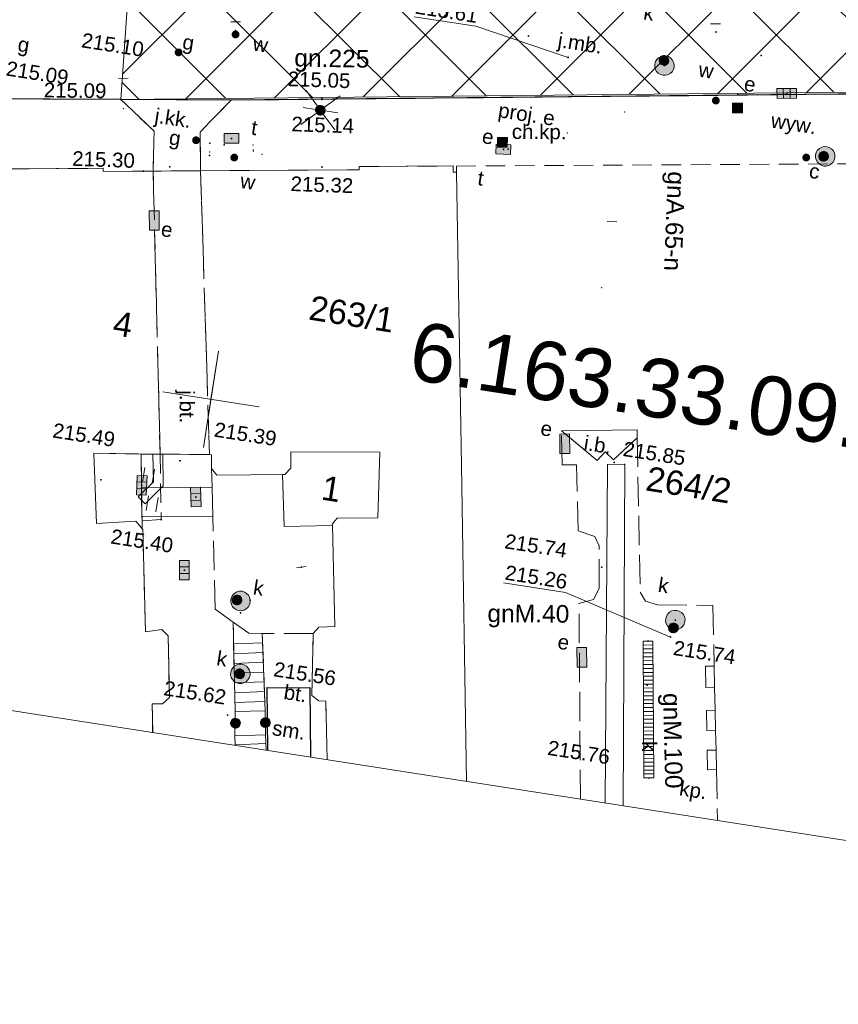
# Model space of a CAD drawing. Extents: x 6601440 to 6601733, y 5738487 to 5738717.
# Tile 3 of 129: x 6601505 to 6601547, y 5738487 to 5738537. Entities that reach past the tile are written whole.
import ezdxf
from ezdxf.enums import TextEntityAlignment as Align

# ---------------------------------------------------------------- set-up
doc = ezdxf.new("R2010")
doc.units = 0
doc.header["$PDSIZE"] = 0.75
doc.linetypes.add('PRZER2-1', pattern=[3, 2, -1])
doc.linetypes.add('PRZER3-1', pattern=[4, 3, -1])
doc.layers.get('0').update_dxf_attribs({"linetype": 'CONTINUOUS'})
doc.layers.get('Defpoints').update_dxf_attribs({"linetype": 'CONTINUOUS'})
doc.layers.add('_DAAL_tabelka', color=7, linetype='CONTINUOUS', lineweight=18)
for name, color, linetype, lineweight, true_color in [('GESBLO', 7, 'CONTINUOUS', 18, 0x0a0909), ('GESBLO_O', 7, 'CONTINUOUS', 0, 0x0a0909), ('GESBNZ', 7, 'CONTINUOUS', 18, 0x0a0909), ('GESBPB', 7, 'PRZER2-1', 18, 0x0a0909), ('GESDZI_O', 7, 'CONTINUOUS', 0, 0x008000), ('GESIIB', 7, 'CONTINUOUS', 18, 0x0a0909), ('GESSCH', 7, 'CONTINUOUS', 18, 0x0a0909), ('GI_OUTLINE', 7, 'CONTINUOUS', 0, 0xa5007c), ('GSLIMS', 7, 'CONTINUOUS', 18, 0x0a0909), ('GSLKRW', 7, 'CONTINUOUS', 25, 0x0a0909), ('GSPIPD', 7, 'CONTINUOUS', 18, 0x0a0909), ('GSPWPS', 7, 'CONTINUOUS', 13, 0x0a0909), ('GSPWPS_O', 7, 'CONTINUOUS', 0, 0x0a0909), ('GSSIIN', 7, 'CONTINUOUS', 18, 0x0a0909), ('GSSIIN_O', 7, 'CONTINUOUS', 0, 0x0a0909), ('GSSISM', 7, 'CONTINUOUS', 25, 0x0a0909), ('GSSISM_O', 7, 'CONTINUOUS', 0, 0x0a0909), ('GSSKOA', 7, 'PRZER3-1', 18, 0x0a0909), ('GSSKOA_O', 7, 'CONTINUOUS', 0, 0x0a0909), ('GSSKOD', 7, 'PRZER2-1', 18, 0x0a0909), ('GSSKOD_O', 7, 'CONTINUOUS', 0, 0x0a0909), ('GSSKPL', 7, 'PRZER3-1', 18, 0x0a0909), ('GSSKPL_O', 7, 'CONTINUOUS', 0, 0x0a0909), ('GSSSCH', 7, 'CONTINUOUS', 18, 0x0a0909), ('GSSUTR', 7, 'CONTINUOUS', 18, 0x0a0909), ('GULEOK', 1, 'CONTINUOUS', 18, 0xff0000), ('GULGNP_O', 7, 'CONTINUOUS', 0, 0xbfbf00), ('GULKDK', 7, 'CONTINUOUS', 18, 0x0a0909), ('GULKDK_O', 7, 'CONTINUOUS', 0, 0x0a0909), ('GUPCSD', 7, 'CONTINUOUS', 18, 0xd200d2), ('GUPCWY_O', 7, 'CONTINUOUS', 0, 0x0a0909), ('GUPCWZ', 7, 'CONTINUOUS', 18, 0x0a0909), ('GUPCWZ_O', 7, 'CONTINUOUS', 0, 0x0a0909), ('GUPEPI', 1, 'CONTINUOUS', 18, 0xff0000), ('GUPESD', 1, 'CONTINUOUS', 18, 0xff0000), ('GUPESE', 7, 'CONTINUOUS', 18, 0x0a0909), ('GUPESE_O', 7, 'CONTINUOUS', 0, 0x0a0909), ('GUPEWZ', 7, 'CONTINUOUS', 18, 0x0a0909), ('GUPEWZ_O', 7, 'CONTINUOUS', 0, 0x0a0909), ('GUPEZC', 7, 'CONTINUOUS', 18, 0x0a0909), ('GUPGSH_O', 7, 'CONTINUOUS', 0, 0xbfbf00), ('GUPGZA_O', 7, 'CONTINUOUS', 0, 0x0a0909), ('GUPGZC', 7, 'CONTINUOUS', 18, 0x0a0909), ('GUPISL', 7, 'CONTINUOUS', 18, 0x0a0909), ('GUPKKS', 7, 'CONTINUOUS', 18, 0x0a0909), ('GUPKPI', 7, 'CONTINUOUS', 18, 0x803300), ('GUPKSD', 7, 'CONTINUOUS', 18, 0x803300), ('GUPKWZ', 7, 'CONTINUOUS', 18, 0x0a0909), ('GUPKWZ_O', 7, 'CONTINUOUS', 0, 0x0a0909), ('GUPKZC', 7, 'CONTINUOUS', 18, 0x0a0909), ('GUPTPI', 7, 'CONTINUOUS', 18, 0xff9100), ('GUPTSD', 7, 'CONTINUOUS', 18, 0xff9100), ('GUPTWZ', 7, 'CONTINUOUS', 18, 0x0a0909), ('GUPTWZ_O', 7, 'CONTINUOUS', 0, 0x0a0909), ('GUPWZA_O', 7, 'CONTINUOUS', 0, 0x0a0909), ('GUPWZC', 7, 'CONTINUOUS', 18, 0x0a0909), ('GZPESD', 1, 'CONTINUOUS', 18, 0xff0000), ('GZPESD_O', 1, 'CONTINUOUS', 0, 0xff0000)]:
    doc.layers.add(name, color=color, linetype=linetype, lineweight=lineweight, true_color=true_color)
for name, color, linetype, true_color in [('GUPCWY', 7, 'CONTINUOUS', 0x0a0909), ('GUPGSH', 7, 'CONTINUOUS', 0xbfbf00), ('GUPGZA', 7, 'CONTINUOUS', 0x0a0909), ('GUPKSH', 7, 'CONTINUOUS', 0x803300), ('GUPTSH', 7, 'CONTINUOUS', 0xff9100), ('GUPTUB', 7, 'CONTINUOUS', 0x0a0909), ('GUPWSH', 5, 'CONTINUOUS', 0x0000ff), ('GUPWZA', 7, 'CONTINUOUS', 0x0a0909)]:
    doc.layers.add(name, color=color, linetype=linetype, true_color=true_color)
doc.styles.add('CONTOUR', font='arial.ttf')
doc.styles.add('GEO-INFO', font='arial.ttf')
doc.styles.get("Standard").update_dxf_attribs({"font": 'arial.ttf'})
doc.dimstyles.get("Standard").update_dxf_attribs({"dimtxt": 0.18, "dimasz": 0.18, "dimexe": 0.18, "dimexo": 0.0625, "dimgap": 0.09, "dimtad": 0, "dimtih": 1, "dimtoh": 1, "dimdec": 4, "dimzin": 0, "dimdsep": 46, "dimtxsty": 'Standard', "dimcen": 0.09, "dimadec": 0, "dimazin": 0, "dimtfac": 1, "dimtdec": 4, "dimtofl": 0, "dimtmove": 0, "dimatfit": 3, "dimfxl": 1, "dimtolj": 1, "dimtzin": 0, "dimarcsym": 0})

# ---------------------------------------------------------------- blocks, each defined once
blk = doc.blocks.new('SPTRW')
at = {"color": 0}
for points in [[(0.7233, 0.51332), (-0.7767, 0.51332)], [(-0.7767, -0.48668), (0.7233, -0.48668)]]:
    blk.add_lwpolyline(points, dxfattribs=at)
blk = doc.blocks.new('PION_C')
at = {"color": 0}
blk.add_lwpolyline([(0, 0.5), (0, -0.5)], dxfattribs=at)
blk = doc.blocks.new('OKRAG_PELNY')
at = {"true_color": 0xffffff}
blk.add_hatch(color=7, dxfattribs=at).paths.add_polyline_path([(0, 0.5), (-0.12941, 0.482963), (-0.25, 0.433013), (-0.353553, 0.353553), (-0.433013, 0.25), (-0.482963, 0.12941), (-0.5, 0), (-0.482963, -0.12941), (-0.433013, -0.25), (-0.353553, -0.353553), (-0.25, -0.433013), (-0.12941, -0.482963), (0, -0.5), (0.12941, -0.482963), (0.25, -0.433013), (0.353553, -0.353553), (0.433013, -0.25), (0.482963, -0.12941), (0.5, 0), (0.482963, 0.12941), (0.433013, 0.25), (0.353553, 0.353553), (0.25, 0.433013), (0.12941, 0.482963)])
at = {"color": 0}
blk.add_lwpolyline([(0.5, 0), (0.482963, -0.12941), (0.433013, -0.25), (0.353553, -0.353553), (0.25, -0.433013), (0.12941, -0.482963), (0, -0.5), (-0.12941, -0.482963), (-0.25, -0.433013), (-0.353553, -0.353553), (-0.433013, -0.25), (-0.482963, -0.12941), (-0.5, 0), (-0.482963, 0.12941), (-0.433013, 0.25), (-0.353553, 0.353553), (-0.25, 0.433013), (-0.12941, 0.482963), (0, 0.5), (0.12941, 0.482963), (0.25, 0.433013), (0.353553, 0.353553), (0.433013, 0.25), (0.482963, 0.12941)], close=True, dxfattribs=at)
blk = doc.blocks.new('KOLO')
blk.add_hatch(color=0).paths.add_polyline_path([(0, 0.5), (-0.12941, 0.482963), (-0.25, 0.433013), (-0.353553, 0.353553), (-0.433013, 0.25), (-0.482963, 0.12941), (-0.5, 0), (-0.482963, -0.12941), (-0.433013, -0.25), (-0.353553, -0.353553), (-0.25, -0.433013), (-0.12941, -0.482963), (0, -0.5), (0.12941, -0.482963), (0.25, -0.433013), (0.353553, -0.353553), (0.433013, -0.25), (0.482963, -0.12941), (0.5, 0), (0.482963, 0.12941), (0.433013, 0.25), (0.353553, 0.353553), (0.25, 0.433013), (0.12941, 0.482963)])
blk = doc.blocks.new('POINT')
at = {"color": 0}
blk.add_point((0, 0), dxfattribs=at)
blk = doc.blocks.new('SUUS05')
at = {"true_color": 0xffffff}
blk.add_hatch(color=7, dxfattribs=at).paths.add_polyline_path([(-0.5, 0.25), (-0.5, -0.25), (0.5, -0.25), (0.5, 0.25)])
at = {"color": 0}
blk.add_lwpolyline([(0.5, -0.25), (-0.5, -0.25), (-0.5, 0.25), (0.5, 0.25)], close=True, dxfattribs=at)
for points in [[(-0.175, -0.25), (-0.175, 0.25)], [(0.175, -0.25), (0.175, 0.25)]]:
    blk.add_lwpolyline(points, dxfattribs=at)
blk = doc.blocks.new('SZAFA1')
at = {"true_color": 0xffffff}
blk.add_hatch(color=7, dxfattribs=at).paths.add_polyline_path([(-1, -0.5), (1, -0.5), (1, 0.5), (-1, 0.5)])
at = {"color": 0}
blk.add_lwpolyline([(-1, -0.5), (-1, 0.5), (1, 0.5), (1, -0.5)], close=True, dxfattribs=at)
blk = doc.blocks.new('SUSM02_1')
at = {"true_color": 0xffffff}
blk.add_hatch(color=7, dxfattribs=at).paths.add_polyline_path([(0, 0.5), (-0.12941, 0.482963), (-0.25, 0.433013), (-0.353553, 0.353553), (-0.433013, 0.25), (-0.482963, 0.12941), (-0.5, 0), (-0.482963, -0.12941), (-0.433013, -0.25), (-0.353553, -0.353553), (-0.25, -0.433013), (-0.12941, -0.482963), (0, -0.5), (0.12941, -0.482963), (0.25, -0.433013), (0.353553, -0.353553), (0.433013, -0.25), (0.482963, -0.12941), (0.5, 0), (0.482963, 0.12941), (0.433013, 0.25), (0.353553, 0.353553), (0.25, 0.433013), (0.12941, 0.482963)])
at = {"color": 0}
for points in [[(-0.353553, 0.353553), (-1.767767, 1.767767)], [(0, 0.5), (0, 1.8)], [(0.353553, 0.353553), (1.767767, 1.767767)], [(-0.353553, -0.353553), (-1.767767, -1.767767)], [(0, -0.5), (0, -1.8)], [(0.353553, -0.353553), (1.767767, -1.767767)]]:
    blk.add_lwpolyline(points, dxfattribs=at)
blk.add_lwpolyline([(0.5, 0), (0.482963, -0.12941), (0.433013, -0.25), (0.353553, -0.353553), (0.25, -0.433013), (0.12941, -0.482963), (0, -0.5), (-0.12941, -0.482963), (-0.25, -0.433013), (-0.353553, -0.353553), (-0.433013, -0.25), (-0.482963, -0.12941), (-0.5, 0), (-0.482963, 0.12941), (-0.433013, 0.25), (-0.353553, 0.353553), (-0.25, 0.433013), (-0.12941, 0.482963), (0, 0.5), (0.12941, 0.482963), (0.25, 0.433013), (0.353553, 0.353553), (0.433013, 0.25), (0.482963, 0.12941)], close=True, dxfattribs=at)
blk = doc.blocks.new('KWADRAT_NIEPRZEZR')
at = {"true_color": 0xffffff}
blk.add_hatch(color=7, dxfattribs=at).paths.add_polyline_path([(0.5, -0.5), (0.5, 0.5), (-0.5, 0.5), (-0.5, -0.5)])
at = {"color": 0}
blk.add_lwpolyline([(-0.5, 0.5), (-0.5, -0.5), (0.5, -0.5), (0.5, 0.5)], close=True, dxfattribs=at)
blk = doc.blocks.new('PROSTOKAT1_5-1_PELNY')
at = {"true_color": 0xffffff}
blk.add_hatch(color=7, dxfattribs=at).paths.add_polyline_path([(0.75, 0.5), (-0.75, 0.5), (-0.75, -0.5), (0.75, -0.5)])
at = {"color": 0}
blk.add_lwpolyline([(0.75, -0.5), (-0.75, -0.5), (-0.75, 0.5), (0.75, 0.5)], close=True, dxfattribs=at)
blk = doc.blocks.new('*D76')
at = {"layer": '_DAAL_tabelka', "color": 0, "lineweight": -2}
for p, q in [((6601516.848, 5738558.66), (6601516.94, 5738558.587)), ((6601516.687, 5738558.558), (6601508.401, 5738548.146)), ((6601499.16, 5738536.532), (6601507.446, 5738546.944)), ((6601499.097, 5738536.352), (6601499.189, 5738536.279))]:
    blk.add_line(p, q, dxfattribs=at)
at = {"layer": '_DAAL_tabelka', "color": 0}
for points in [[(6601516.71, 5738558.539), (6601516.663, 5738558.577), (6601516.799, 5738558.699)], [(6601499.137, 5738536.55), (6601499.184, 5738536.513), (6601499.048, 5738536.391)]]:
    blk.add_solid(points, dxfattribs=at)
at = {"layer": 'Defpoints', "color": 0}
for p in [(6601516.799, 5738558.699), (6601499.048, 5738536.391), (6601499.048, 5738536.391)]:
    blk.add_point(p, dxfattribs=at)
at = {"layer": '_DAAL_tabelka', "color": 0, "insert": (6601507.923, 5738547.545), "char_height": 0.18, "attachment_point": 5}
blk.add_mtext('\\A1;\\H5.555556x;28m', dxfattribs=at)

msp = doc.modelspace()

# ---------------------------------------------------------------- hatches: boundary and pattern name
at = {"layer": '_DAAL_tabelka'}
h = msp.add_hatch(dxfattribs=at)
h.set_pattern_fill('ANSI37', color=30)
edge = h.paths.add_edge_path()
edge.add_line((6601512.12293, 5738548.10534), (6601575.79045, 5738550.67258))
edge.add_line((6601575.79045, 5738550.67258), (6601579.31462, 5738551.71489))
edge.add_ellipse((6601577.04535, 5738560.13361), major_axis=(8.7192, 0), ratio=1, start_angle=285.085535, end_angle=350.689044)
edge.add_line((6601585.64968, 5738558.72291), (6601596.98328, 5738558.82014))
edge.add_line((6601596.98328, 5738558.82014), (6601596.81348, 5738533.89495))
edge.add_line((6601596.81348, 5738533.89495), (6601509.88935, 5738533.02431))
edge.add_line((6601509.88935, 5738533.02431), (6601510.93613, 5738548.06236))
edge.add_line((6601510.93613, 5738548.06236), (6601512.12293, 5738548.10534))

# ---------------------------------------------------------------- linework, layer by layer
at = {"layer": '_DAAL_tabelka', "color": 30, "elevation": 10.18}
msp.add_lwpolyline([(6601512.12293, 5738548.10534), (6601575.79045, 5738550.67258), (6601579.31462, 5738551.71489, 0.29433264), (6601585.64968, 5738558.72291), (6601596.98328, 5738558.82014), (6601596.81348, 5738533.89495), (6601509.88935, 5738533.02431), (6601510.93613, 5738548.06236), (6601512.12293, 5738548.10534)], format="xyb", dxfattribs=at)
at = {"layer": 'GESBLO', "linetype": 'Continuous', "lineweight": 18, "elevation": 10.26}
for points in [[(6601504.01734, 5738529.26613), (6601504.19839, 5738529.26183), (6601504.19548, 5738529.46404), (6601508.98356, 5738529.49566), (6601508.9846, 5738529.33566), (6601511.54149, 5738529.35254), (6601513.96724, 5738529.36855), (6601522.08305, 5738529.42208), (6601522.082, 5738529.58208), (6601526.89045, 5738529.61379), (6601526.89709, 5738529.28997), (6601527.06686, 5738529.29085), (6601527.31353, 5738514.27679), (6601527.57916, 5738498.10592)], [(6601520.43795, 5738499.21818), (6601520.37416, 5738502.2238), (6601520.01229, 5738502.23968), (6601519.66914, 5738502.50566), (6601519.72904, 5738505.68431), (6601520.01421, 5738506.00485), (6601520.83667, 5738506.03806), (6601520.71097, 5738511.20901), (6601520.70642, 5738511.27393), (6601520.95656, 5738511.5838), (6601523.04682, 5738511.60576), (6601523.14585, 5738514.96984), (6601518.58583, 5738514.98458), (6601518.58761, 5738514.14458), (6601518.27747, 5738513.82469), (6601514.80743, 5738513.79573), (6601514.52757, 5738514.13579), (6601514.53506, 5738514.83263), (6601514.42483, 5738514.83968), (6601511.89921, 5738514.86871), (6601508.49787, 5738514.90784), (6601508.6398, 5738511.31065), (6601510.65642, 5738511.42752), (6601511.00625, 5738511.00745), (6601511.15394, 5738505.75954), (6601511.98411, 5738505.88776), (6601512.30397, 5738505.56769), (6601512.37265, 5738502.40808), (6601512.01251, 5738502.08825), (6601511.49252, 5738502.08433), (6601511.51809, 5738500.60747)]]:
    msp.add_lwpolyline(points, dxfattribs=at)
for points in [[(6601518.58583, 5738514.98458), (6601523.14585, 5738514.96984), (6601523.04682, 5738511.60576), (6601520.95656, 5738511.5838), (6601520.70642, 5738511.27393), (6601520.71097, 5738511.20901), (6601518.23859, 5738511.15472), (6601518.16747, 5738513.82378), (6601518.27747, 5738513.82469), (6601518.58761, 5738514.14458)], [(6601510.95094, 5738513.13398), (6601514.55328, 5738513.17239), (6601514.59283, 5738511.67845), (6601510.96955, 5738511.69396)]]:
    msp.add_lwpolyline(points, close=True, dxfattribs=at)
at = {"layer": 'GESBNZ', "linetype": 'Continuous', "elevation": 10.26}
msp.add_lwpolyline([(6601510.95094, 5738513.13398), (6601514.55328, 5738513.17239), (6601514.59283, 5738511.67845), (6601510.96955, 5738511.69396)], dxfattribs=at)
at = {"layer": 'GESBPB', "linetype": 'PRZER2-1', "lineweight": 18, "ltscale": 0.5, "elevation": 10.26}
msp.add_lwpolyline([(6601511.54149, 5738529.35254), (6601511.89921, 5738514.86871), (6601514.42483, 5738514.83968), (6601513.96724, 5738529.36855)], dxfattribs=at)
at = {"layer": 'GESIIB', "linetype": 'Continuous', "lineweight": 18, "elevation": 10.26}
for points in [[(6601540.27444, 5738502.92735), (6601539.82454, 5738502.91768), (6601539.80111, 5738504.00742), (6601540.251, 5738504.0171)], [(6601540.32174, 5738500.72787), (6601539.87184, 5738500.71819), (6601539.8497, 5738501.74795), (6601540.29959, 5738501.75763)], [(6601540.36495, 5738498.71834), (6601539.91505, 5738498.70867), (6601539.89355, 5738499.70843), (6601540.34345, 5738499.71811)]]:
    msp.add_lwpolyline(points, close=True, dxfattribs=at)
at = {"layer": 'GESSCH', "linetype": 'Continuous', "elevation": 10.26}
msp.add_lwpolyline([(6601515.73694, 5738501.69111), (6601515.63751, 5738506.2619), (6601516.43092, 5738505.69197), (6601517.12699, 5738505.69035), (6601517.28038, 5738501.72397)], close=True, dxfattribs=at)
at = {"layer": 'GESSCH', "linetype": 'Continuous'}
for points in [[(6601515.66173, 5738505.14865, 10.26), (6601517.14572, 5738505.20604, 10.26)], [(6601515.6726, 5738504.6487, 10.26), (6601517.16505, 5738504.70641, 10.26)], [(6601515.68348, 5738504.14874, 10.26), (6601517.18437, 5738504.20679, 10.26)], [(6601515.69435, 5738503.64879, 10.26), (6601517.20369, 5738503.70716, 10.26)], [(6601515.70523, 5738503.14884, 10.26), (6601517.22301, 5738503.20753, 10.26)], [(6601515.7161, 5738502.64888, 10.26), (6601517.24233, 5738502.70791, 10.26)], [(6601515.72698, 5738502.14893, 10.26), (6601517.26165, 5738502.20828, 10.26)]]:
    msp.add_polyline3d(points, dxfattribs=at)
at = {"layer": 'GI_OUTLINE', "color": 224, "linetype": 'Continuous', "true_color": 0xa5007c, "elevation": 100}
msp.add_lwpolyline([(6601633.12175, 5738694.19932), (6601600.80342, 5738486.70107), (6601454.07251, 5738509.55475), (6601486.39085, 5738717.053)], close=True, dxfattribs=at)
for points in [[(6601514.11683, 5738515.20139), (6601514.88631, 5738520.14182)], [(6601514.50157, 5738517.6716), (6601514.88631, 5738520.14182)], [(6601512.03135, 5738518.05635), (6601516.97179, 5738517.28686)], [(6601514.50157, 5738517.6716), (6601514.11683, 5738515.20139)]]:
    msp.add_lwpolyline(points, dxfattribs=at)
at = {"layer": 'GSLIMS', "linetype": 'Continuous', "elevation": 10.18}
for points in [[(6601511.52905, 5738514.86606), (6601511.55194, 5738513.44729), (6601510.77619, 5738512.67304)], [(6601512.02898, 5738514.87412), (6601512.0553, 5738513.24325), (6601511.1294, 5738512.31914)]]:
    msp.add_lwpolyline(points, dxfattribs=at)
at = {"layer": 'GSLKRW', "linetype": 'Continuous', "lineweight": 25, "elevation": 10.18}
msp.add_lwpolyline([(6601608.17824, 5738534.05074), (6601562.48753, 5738533.42438), (6601556.94573, 5738533.3868), (6601515.53061, 5738532.98567), (6601509.88935, 5738533.02431), (6601491.59472, 5738533.11082), (6601486.14428, 5738533.13998), (6601482.29801, 5738533.19213), (6601458.54049, 5738533.01365), (6601457.72598, 5738533.01164)], dxfattribs=at)
at = {"layer": 'GSSIIN', "linetype": 'Continuous', "lineweight": 18, "elevation": 10.18}
for points in [[(6601532.43928, 5738516.0611), (6601534.25561, 5738514.54426), (6601534.66697, 5738514.9761), (6601535.09881, 5738514.56474), (6601536.30826, 5738515.70216), (6601536.30307, 5738516.10563)], [(6601508.49787, 5738514.90784), (6601508.6398, 5738511.31065), (6601510.65642, 5738511.42752), (6601510.97294, 5738511.06595), (6601510.92602, 5738514.85835)]]:
    msp.add_lwpolyline(points, close=True, dxfattribs=at)
at = {"layer": 'GSSISM', "linetype": 'Continuous', "lineweight": 25, "elevation": 10.18}
for points in [[(6601517.40923, 5738499.68991), (6601517.37151, 5738502.89388), (6601519.5513, 5738502.91871)], [(6601519.5513, 5738502.91871), (6601519.59332, 5738499.34973)]]:
    msp.add_lwpolyline(points, dxfattribs=at)
at = {"layer": 'GSSKOA', "linetype": 'PRZER3-1', "lineweight": 18, "ltscale": 0.5, "elevation": 10.18}
msp.add_lwpolyline([(6601608.17824, 5738534.05074), (6601562.48753, 5738533.42438), (6601556.94573, 5738533.3868), (6601515.53061, 5738532.98567), (6601509.88935, 5738533.02431), (6601491.59472, 5738533.11082), (6601486.14428, 5738533.13998), (6601482.29801, 5738533.19213), (6601458.54049, 5738533.01365), (6601457.72598, 5738533.01167)], dxfattribs=at)
for points in [[(6601515.53061, 5738532.98567), (6601513.94009, 5738531.35098), (6601513.96724, 5738529.36855), (6601511.54149, 5738529.35254), (6601511.5886, 5738531.39337), (6601509.88935, 5738533.02431)], [(6601513.96724, 5738529.36855), (6601514.42483, 5738514.83968), (6601511.89921, 5738514.86871), (6601511.54149, 5738529.35254)]]:
    msp.add_lwpolyline(points, close=True, dxfattribs=at)
at = {"layer": 'GSSKOD', "linetype": 'PRZER2-1', "lineweight": 18, "ltscale": 0.5, "elevation": 10.18}
for points in [[(6601509.88935, 5738533.02431), (6601491.59472, 5738533.11082), (6601490.10082, 5738531.51168), (6601490.30649, 5738529.08418), (6601490.62839, 5738529.08847), (6601504.01734, 5738529.26613), (6601504.19839, 5738529.26183), (6601504.19548, 5738529.46404), (6601508.98356, 5738529.49566), (6601508.9846, 5738529.33566), (6601511.54149, 5738529.35254), (6601511.5886, 5738531.39337)], [(6601556.94573, 5738533.3868), (6601515.53061, 5738532.98567), (6601513.94009, 5738531.35098), (6601513.96724, 5738529.36855), (6601522.08305, 5738529.42208), (6601522.082, 5738529.58208), (6601526.89045, 5738529.61379), (6601526.89709, 5738529.28997), (6601527.06686, 5738529.29085), (6601527.0616, 5738529.61082), (6601549.9664, 5738529.74208), (6601549.97056, 5738529.55213), (6601550.24091, 5738529.5334), (6601550.24068, 5738529.75544), (6601554.40035, 5738529.91938), (6601554.40064, 5738530.07071), (6601555.1609, 5738530.07263), (6601555.15941, 5738530.67263), (6601556.30981, 5738530.67553), (6601556.3113, 5738530.07553), (6601557.33166, 5738530.0781), (6601557.46007, 5738530.67844), (6601558.49057, 5738530.68103), (6601558.46339, 5738531.82462)]]:
    msp.add_lwpolyline(points, close=True, dxfattribs=at)
at = {"layer": 'GSSKPL', "linetype": 'PRZER3-1', "lineweight": 18, "ltscale": 0.5, "elevation": 10.18}
for points in [[(6601533.41251, 5738497.19736), (6601533.33035, 5738507.22341), (6601534.06826, 5738507.42832), (6601534.3681, 5738507.98886), (6601534.37291, 5738510.16403), (6601534.14808, 5738510.64772), (6601533.28589, 5738510.94443), (6601533.20467, 5738514.32377), (6601532.47312, 5738514.31794), (6601532.43928, 5738516.0611)], [(6601532.43928, 5738516.0611), (6601534.25561, 5738514.54426), (6601534.66697, 5738514.9761), (6601535.09881, 5738514.56474), (6601536.31076, 5738515.70554), (6601536.46262, 5738507.80378), (6601536.73333, 5738507.34334), (6601537.35379, 5738507.15672), (6601540.18442, 5738507.11874), (6601540.251, 5738504.0171), (6601539.80111, 5738504.00742), (6601539.82454, 5738502.91768), (6601540.27444, 5738502.92735), (6601540.29959, 5738501.75763), (6601539.8497, 5738501.74795), (6601539.87184, 5738500.71819), (6601540.32174, 5738500.72787), (6601540.34345, 5738499.71811), (6601539.89355, 5738499.70843), (6601539.91505, 5738498.70867), (6601540.36495, 5738498.71834), (6601540.42052, 5738496.10584)], [(6601515.7309, 5738499.95131), (6601515.71562, 5738500.4496), (6601515.73694, 5738501.69111), (6601515.63751, 5738506.2619), (6601514.71952, 5738506.91998), (6601514.59283, 5738511.67845), (6601514.55328, 5738513.17239), (6601514.52757, 5738514.13579), (6601514.53506, 5738514.83263), (6601514.42483, 5738514.83968), (6601511.89921, 5738514.86871), (6601511.77902, 5738514.87009), (6601510.92602, 5738514.85835), (6601510.96955, 5738511.69396), (6601510.97214, 5738511.45066), (6601510.97294, 5738511.06595), (6601511.00625, 5738511.00745), (6601511.15394, 5738505.75954), (6601511.98411, 5738505.88776), (6601512.30397, 5738505.56769), (6601512.37265, 5738502.40808), (6601512.01251, 5738502.08825), (6601511.49252, 5738502.08433), (6601511.50186, 5738501.42648), (6601511.51593, 5738500.6078)], [(6601520.43795, 5738499.21818), (6601520.37416, 5738502.2238), (6601520.01229, 5738502.23968), (6601519.66914, 5738502.50566), (6601519.72904, 5738505.68431), (6601517.12699, 5738505.69035), (6601517.28038, 5738501.72397), (6601517.29178, 5738500.4976), (6601517.32728, 5738499.70267)]]:
    msp.add_lwpolyline(points, dxfattribs=at)
at = {"layer": 'GSSSCH', "linetype": 'Continuous', "elevation": 10.18}
msp.add_lwpolyline([(6601515.7309, 5738499.95131), (6601515.71562, 5738500.4496), (6601517.29178, 5738500.4976), (6601517.32728, 5738499.70267)], dxfattribs=at)
at = {"layer": 'GSSSCH', "linetype": 'Continuous'}
msp.add_polyline3d([(6601515.7299, 5738499.98396, 10.18), (6601517.31157, 5738500.05458, 10.18)], dxfattribs=at)
at = {"layer": 'GSSUTR', "linetype": 'PRZER2-1', "ltscale": 0.5, "elevation": 10.06}
for points in [[(6601510.9528, 5738512.49609), (6601510.92602, 5738514.85835), (6601511.77902, 5738514.87009)], [(6601511.89921, 5738514.86871), (6601511.95302, 5738511.51042), (6601510.97214, 5738511.45066), (6601510.9528, 5738512.49609)], [(6601511.77902, 5738514.87009), (6601511.89921, 5738514.86871)]]:
    msp.add_lwpolyline(points, dxfattribs=at)
at = {"layer": 'GULEOK', "linetype": 'Continuous', "elevation": 10.18}
msp.add_lwpolyline([(6601534.66845, 5738497.00174), (6601534.78374, 5738514.33636), (6601535.68321, 5738514.34353), (6601535.58419, 5738496.85911)], dxfattribs=at)
at = {"layer": 'GULKDK', "linetype": 'Continuous', "elevation": 10.23}
for points in [[(6601536.61291, 5738505.29125), (6601536.65614, 5738498.29121)], [(6601537.1129, 5738505.29434), (6601537.15613, 5738498.29429)]]:
    msp.add_lwpolyline(points, dxfattribs=at)
at = {"layer": 'GUPGSH_O', "color": 18, "linetype": 'Continuous', "lineweight": 0, "true_color": 0x0a0909, "elevation": 10.8, "flags": 128}
for points in [[(6601524.89158, 5738537.25671), (6601528.0566, 5738536.76375), (6601532.77929, 5738535.17476)], [(6601529.4767, 5738508.28069), (6601532.64172, 5738507.78773), (6601538.01756, 5738505.50145)]]:
    msp.add_lwpolyline(points, dxfattribs=at)

# ---------------------------------------------------------------- block references
at = {"layer": 'GSLIMS', "lineweight": 5}
for p, xscale, yscale, rotation in [((6601511.77902, 5738514.87009, 10.18), 0.4999999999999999, 0.4999999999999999, 270.9243231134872), ((6601510.9528, 5738512.49609, 10.18), 0.5, 0.5, 224.9445894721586)]:
    msp.add_blockref('PION_C', p, dxfattribs=dict(at, xscale=xscale, yscale=yscale, rotation=rotation))
at = {"layer": 'GSPIPD', "lineweight": 5, "xscale": 0.4999999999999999, "yscale": 0.4999999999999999, "rotation": 81.147178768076}
for p in [(6601515.75483, 5738501.09121, 10.2), (6601517.28685, 5738501.11573, 10.2)]:
    msp.add_blockref('OKRAG_PELNY', p, dxfattribs=at)
at = {"layer": 'GSPWPS', "lineweight": 5, "xscale": 0.08999999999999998, "yscale": 0.08999999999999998, "rotation": 81.147178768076}
for p in [(6601509.88935, 5738533.02431, 10.2), (6601520.17709, 5738533.02435, 10.2), (6601520.18245, 5738533.06399, 10.2), (6601512.39072, 5738529.57223, 10.2), (6601520.18295, 5738529.56229, 10.2), (6601512.91641, 5738514.5228, 10.2), (6601535.13645, 5738514.4402, 10.2), (6601508.87004, 5738513.552, 10.2), (6601511.95302, 5738511.51042, 10.2), (6601534.49373, 5738509.08028, 10.2), (6601536.86602, 5738505.29753, 10.2), (6601517.37151, 5738502.89388, 10.2), (6601515.35417, 5738501.50783, 10.2), (6601536.9121, 5738498.28332, 10.2)]:
    msp.add_blockref('KOLO', p, dxfattribs=at)
at = {"layer": 'GSSUTR', "lineweight": 5, "xscale": 0.4999999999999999, "yscale": 0.4999999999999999, "rotation": 81.147178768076}
for p in [(6601511.31419, 5738513.77674, 10.06), (6601511.50324, 5738512.32638, 10.06)]:
    msp.add_blockref('SPTRW', p, dxfattribs=at)
at = {"layer": 'GULKDK', "lineweight": 5, "xscale": 0.4999999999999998, "yscale": 0.4999999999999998, "rotation": 270.3538380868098}
for p in [(6601536.8629, 5738505.2928, 10.23), (6601536.86414, 5738505.09271, 10.23), (6601536.86537, 5738504.89271, 10.23), (6601536.86661, 5738504.69272, 10.23), (6601536.86784, 5738504.49272, 10.23), (6601536.86908, 5738504.29273, 10.23), (6601536.87031, 5738504.09273, 10.23), (6601536.87155, 5738503.89273, 10.23), (6601536.87278, 5738503.69274, 10.23), (6601536.87402, 5738503.49274, 10.23), (6601536.87525, 5738503.29274, 10.23), (6601536.87649, 5738503.09275, 10.23), (6601536.87772, 5738502.89275, 10.23), (6601536.87896, 5738502.69276, 10.23), (6601536.88019, 5738502.49276, 10.23), (6601536.88143, 5738502.29276, 10.23), (6601536.88266, 5738502.09277, 10.23), (6601536.8839, 5738501.89277, 10.23), (6601536.88513, 5738501.69277, 10.23), (6601536.88637, 5738501.49278, 10.23), (6601536.8876, 5738501.29278, 10.23), (6601536.88884, 5738501.09279, 10.23), (6601536.89007, 5738500.89279, 10.23), (6601536.89131, 5738500.69279, 10.23), (6601536.89254, 5738500.4928, 10.23), (6601536.89378, 5738500.2928, 10.23), (6601536.89502, 5738500.09281, 10.23), (6601536.89625, 5738499.89281, 10.23), (6601536.89749, 5738499.69281, 10.23), (6601536.89872, 5738499.49282, 10.23), (6601536.89996, 5738499.29282, 10.23), (6601536.90119, 5738499.09282, 10.23), (6601536.90243, 5738498.89283, 10.23), (6601536.90366, 5738498.69283, 10.23), (6601536.9049, 5738498.49284, 10.23), (6601536.90613, 5738498.29275, 10.23)]:
    msp.add_blockref('PION_C', p, dxfattribs=at)
at = {"layer": 'GUPCSD', "lineweight": 5, "rotation": 81.147178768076}
msp.add_blockref('OKRAG_PELNY', (6601545.93257, 5738530.1068, 10.24), dxfattribs=at)
at = {"layer": 'GUPCWY', "lineweight": 5, "xscale": 0.3999999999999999, "yscale": 0.3999999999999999, "rotation": 359.2852988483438}
msp.add_blockref('KOLO', (6601544.96178, 5738530.04561, 10.24), dxfattribs=at)
at = {"layer": 'GUPCWZ', "lineweight": 5, "xscale": 0.4999999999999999, "yscale": 0.4999999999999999, "rotation": 81.147178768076}
msp.add_blockref('OKRAG_PELNY', (6601545.84809, 5738530.10737, 10.25), dxfattribs=at)
at = {"layer": 'GUPEPI', "lineweight": 5, "rotation": 81.147178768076}
for p in [(6601541.44479, 5738533.28108, 10.24), (6601510.01722, 5738532.54098, 10.24), (6601541.49092, 5738532.77797, 10.24), (6601535.67051, 5738532.37416, 10.24), (6601517.11484, 5738530.2156, 10.24), (6601534.49097, 5738523.38356, 10.24), (6601535.66087, 5738514.34335, 10.24)]:
    msp.add_blockref('POINT', p, dxfattribs=at)
at = {"layer": 'GUPESD', "lineweight": 5, "xscale": 0.4999999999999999, "yscale": 0.4999999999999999, "rotation": 351.1471787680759}
msp.add_blockref('POINT', (6601541.44458, 5738532.58092, 10.24), dxfattribs=at)
at = {"layer": 'GUPESD', "lineweight": 5, "rotation": 351.1471787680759}
msp.add_blockref('POINT', (6601529.41584, 5738530.82627, 10.24), dxfattribs=at)
at = {"layer": 'GUPESE', "lineweight": 5, "xscale": 0.4999999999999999, "yscale": 0.4999999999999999}
for p, rotation in [((6601511.59851, 5738526.82244, 10.24), 270.2860215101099), ((6601532.60228, 5738515.3928, 10.24), 270.4908998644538), ((6601533.47504, 5738504.46431, 10.24), 270.6862705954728)]:
    msp.add_blockref('SZAFA1', p, dxfattribs=dict(at, rotation=rotation))
at = {"layer": 'GUPEWZ', "lineweight": 5}
for p, xscale, yscale, rotation in [((6601541.44458, 5738532.58092, 10.25), 0.4999999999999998, 0.4999999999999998, 359.7991954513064), ((6601529.41584, 5738530.82627, 10.25), 0.4999999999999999, 0.4999999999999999, 359.9005659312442)]:
    msp.add_blockref('KWADRAT_NIEPRZEZR', p, dxfattribs=dict(at, xscale=xscale, yscale=yscale, rotation=rotation))
at = {"layer": 'GUPEZC', "lineweight": 5, "xscale": 0.4999999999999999, "yscale": 0.4999999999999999, "rotation": 269.64636063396}
msp.add_blockref('PION_C', (6601535.02624, 5738526.76538, 10.24), dxfattribs=at)
at = {"layer": 'GUPGSH', "lineweight": 5, "xscale": 0.08999999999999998, "yscale": 0.08999999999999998, "rotation": 81.147178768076}
for p in [(6601512.84328, 5738535.42896, 10.24), (6601532.77929, 5738535.17476, 10.24), (6601542.65168, 5738535.27246, 10.24), (6601511.0421, 5738529.34925, 10.24), (6601538.01852, 5738505.50135, 10.24)]:
    msp.add_blockref('KOLO', p, dxfattribs=at)
at = {"layer": 'GUPGZA', "lineweight": 5}
for p, xscale, yscale, rotation in [((6601512.84328, 5738535.42896, 10.24), 0.4, 0.4, 81.147178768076), ((6601513.7368, 5738530.93063, 10.24), 0.4000000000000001, 0.4000000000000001, 269.3697379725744)]:
    msp.add_blockref('KOLO', p, dxfattribs=dict(at, xscale=xscale, yscale=yscale, rotation=rotation))
at = {"layer": 'GUPGZC', "lineweight": 5, "xscale": 0.5, "yscale": 0.5, "rotation": 272.2106731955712}
msp.add_blockref('PION_C', (6601510.02033, 5738534.10533, 10.24), dxfattribs=at)
at = {"layer": 'GUPISL', "lineweight": 5, "xscale": 0.4999999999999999, "yscale": 0.4999999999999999, "rotation": 81.147178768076}
msp.add_blockref('SUSM02_1', (6601520.102, 5738532.4694, 10.24), dxfattribs=at)
at = {"layer": 'GUPKKS', "lineweight": 5}
for name, p, rotation in [('SUUS05', (6601543.963, 5738533.32914, 10.24), 0.3859191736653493), ('SUUS05', (6601510.9572, 5738513.26717, 10.24), 267.2729518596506), ('SUUS05', (6601513.72534, 5738512.66807, 10.24), 271.7324916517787), ('SUUS05', (6601513.14167, 5738508.92348, 10.24), 270.1183540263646), ('POINT', (6601536.82317, 5738503.03909, 10.24), 351.1471787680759)]:
    msp.add_blockref(name, p, dxfattribs=dict(at, rotation=rotation))
at = {"layer": 'GUPKPI', "lineweight": 5, "rotation": 81.147178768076}
for p in [(6601536.8629, 5738505.2928, 10.24), (6601536.90613, 5738498.29275, 10.24)]:
    msp.add_blockref('POINT', p, dxfattribs=at)
at = {"layer": 'GUPKSD', "lineweight": 5}
for name, p, rotation in [('OKRAG_PELNY', (6601537.70295, 5738534.75432, 10.24), 81.147178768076), ('POINT', (6601543.963, 5738533.32914, 10.24), 351.1471787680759), ('POINT', (6601510.9572, 5738513.26717, 10.24), 351.1471787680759), ('POINT', (6601513.72534, 5738512.66807, 10.24), 351.1471787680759), ('POINT', (6601513.14167, 5738508.92348, 10.24), 351.1471787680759), ('OKRAG_PELNY', (6601516.01123, 5738507.3471, 10.24), 81.147178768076), ('OKRAG_PELNY', (6601538.2618, 5738506.36919, 10.24), 81.147178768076), ('OKRAG_PELNY', (6601516.00412, 5738503.6187, 10.24), 81.147178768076), ('POINT', (6601536.82317, 5738503.03909, 10.24), 351.1471787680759)]:
    msp.add_blockref(name, p, dxfattribs=dict(at, rotation=rotation))
at = {"layer": 'GUPKSH', "lineweight": 5}
for name, p, xscale, yscale, rotation in [('KOLO', (6601537.68236, 5738535.01618, 10.24), 0.08999999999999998, 0.08999999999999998, 81.147178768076), ('KOLO', (6601537.70295, 5738534.75432, 10.24), 0.08999999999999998, 0.08999999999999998, 81.147178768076), ('KOLO', (6601543.963, 5738533.32914, 10.24), 0.08999999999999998, 0.08999999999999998, 81.147178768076), ('KOLO', (6601510.9572, 5738513.26717, 10.24), 0.08999999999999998, 0.08999999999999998, 81.147178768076), ('KOLO', (6601513.72534, 5738512.66807, 10.24), 0.08999999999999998, 0.08999999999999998, 81.147178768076), ('KOLO', (6601513.14167, 5738508.92348, 10.24), 0.08999999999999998, 0.08999999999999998, 81.147178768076), ('KOLO', (6601519.12549, 5738509.08478, 10.24), 0.08999999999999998, 0.08999999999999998, 81.147178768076), ('KOLO', (6601515.83476, 5738507.39618, 10.24), 0.08999999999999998, 0.08999999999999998, 81.147178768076), ('KOLO', (6601516.01123, 5738507.3471, 10.24), 0.08999999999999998, 0.08999999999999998, 81.147178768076), ('POINT', (6601516.50476, 5738507.38594, 10.24), 0.09000000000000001, 0.09000000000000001, 351.1471787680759), ('POINT', (6601516.01009, 5738506.74716, 10.24), 0.09000000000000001, 0.09000000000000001, 351.1471787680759), ('KOLO', (6601538.2618, 5738506.36919, 10.24), 0.08999999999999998, 0.08999999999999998, 81.147178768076), ('KOLO', (6601538.167, 5738505.96877, 10.24), 0.08999999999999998, 0.08999999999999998, 81.147178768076), ('KOLO', (6601515.96633, 5738503.61877, 10.24), 0.08999999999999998, 0.08999999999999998, 81.147178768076), ('KOLO', (6601536.82317, 5738503.03909, 10.24), 0.08999999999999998, 0.08999999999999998, 81.147178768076), ('KOLO', (6601536.82317, 5738503.03909, 10.24), 0.08999999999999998, 0.08999999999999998, 81.147178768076)]:
    msp.add_blockref(name, p, dxfattribs=dict(at, xscale=xscale, yscale=yscale, rotation=rotation))
at = {"layer": 'GUPKWZ', "lineweight": 5, "xscale": 0.4999999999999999, "yscale": 0.4999999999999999, "rotation": 81.147178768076}
for p in [(6601537.68236, 5738535.01618, 10.25), (6601515.83476, 5738507.39618, 10.25), (6601538.167, 5738505.96877, 10.25), (6601515.96633, 5738503.61877, 10.25)]:
    msp.add_blockref('OKRAG_PELNY', p, dxfattribs=at)
at = {"layer": 'GUPKZC', "lineweight": 5, "xscale": 0.5, "yscale": 0.5, "rotation": 278.1086235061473}
msp.add_blockref('PION_C', (6601519.12549, 5738509.08478, 10.24), dxfattribs=at)
at = {"layer": 'GUPTPI', "lineweight": 5, "rotation": 81.147178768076}
for p in [(6601516.65896, 5738530.68987, 10.24), (6601516.6632, 5738530.43886, 10.24), (6601514.43125, 5738530.3238, 10.24), (6601516.66422, 5738530.37861, 10.24)]:
    msp.add_blockref('POINT', p, dxfattribs=at)
at = {"layer": 'GUPTSD', "lineweight": 5, "xscale": 0.4999999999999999, "yscale": 0.4999999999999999, "rotation": 81.147178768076}
msp.add_blockref('POINT', (6601529.46801, 5738530.46602, 10.24), dxfattribs=at)
at = {"layer": 'GUPTSH', "lineweight": 5}
for name, p, xscale, yscale, rotation in [('KOLO', (6601515.55241, 5738531.02611, 10.24), 0.08999999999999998, 0.08999999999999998, 81.147178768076), ('POINT', (6601514.43844, 5738530.78781, 10.24), 0.09000000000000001, 0.09000000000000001, 351.1471787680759), ('KOLO', (6601529.46801, 5738530.46602, 10.24), 0.08999999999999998, 0.08999999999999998, 81.147178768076), ('POINT', (6601529.71599, 5738530.47684, 10.24), 0.09000000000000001, 0.09000000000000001, 351.1471787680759), ('POINT', (6601514.42854, 5738530.14882, 10.24), 0.09000000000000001, 0.09000000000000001, 351.1471787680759), ('POINT', (6601514.42864, 5738530.15507, 10.24), 0.09000000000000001, 0.09000000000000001, 351.1471787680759)]:
    msp.add_blockref(name, p, dxfattribs=dict(at, xscale=xscale, yscale=yscale, rotation=rotation))
at = {"layer": 'GUPTUB', "lineweight": 5, "rotation": 351.1471787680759}
msp.add_blockref('POINT', (6601515.1731, 5738530.70301, 10.24), dxfattribs=at)
at = {"layer": 'GUPTWZ', "lineweight": 5, "xscale": 0.4999999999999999, "yscale": 0.4999999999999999}
for p, rotation in [((6601515.55241, 5738531.02611, 10.25), 0.2997185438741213), ((6601529.46801, 5738530.46602, 10.25), 357.9565060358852)]:
    msp.add_blockref('PROSTOKAT1_5-1_PELNY', p, dxfattribs=dict(at, rotation=rotation))
at = {"layer": 'GUPWSH', "lineweight": 5, "xscale": 0.08999999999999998, "yscale": 0.08999999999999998, "rotation": 81.147178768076}
for p in [(6601515.75968, 5738536.54821, 10.24), (6601540.34174, 5738536.4729, 10.24), (6601515.75764, 5738536.34728, 10.24), (6601530.74736, 5738536.26696, 10.24), (6601540.33358, 5738532.96214, 10.24), (6601540.33367, 5738532.98245, 10.24)]:
    msp.add_blockref('KOLO', p, dxfattribs=at)
at = {"layer": 'GUPWZA', "lineweight": 5, "xscale": 0.4, "yscale": 0.4}
for p, rotation in [((6601515.75764, 5738536.34728, 10.24), 268.3961901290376), ((6601540.33358, 5738532.96214, 10.24), 269.6978602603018), ((6601515.69358, 5738530.04634, 10.24), 268.5214831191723)]:
    msp.add_blockref('KOLO', p, dxfattribs=dict(at, rotation=rotation))
at = {"layer": 'GUPWZC', "lineweight": 5, "xscale": 0.4999999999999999, "yscale": 0.4999999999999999}
for p, rotation in [((6601515.7643, 5738536.99193, 10.24), 88.92760115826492), ((6601540.31697, 5738536.88586, 10.24), 269.7190338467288)]:
    msp.add_blockref('PION_C', p, dxfattribs=dict(at, rotation=rotation))
at = {"layer": 'GZPESD', "lineweight": 5, "xscale": 0.4999999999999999, "yscale": 0.4999999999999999, "rotation": 351.1471787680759}
msp.add_blockref('POINT', (6601532.73735, 5738531.30762, 10.24), dxfattribs=at)

# ---------------------------------------------------------------- texts
at = {"layer": 'GESBLO_O', "lineweight": 0, "style": 'GEO-INFO'}
for s, p in [('4', (6601509.99769, 5738521.51166, 10.8)), ('1', (6601520.66547, 5738513.08923, 10.8))]:
    msp.add_text(s, height=1.25, rotation=351.147179, dxfattribs=at).set_placement(p, align=Align.MIDDLE_CENTER)
at = {"layer": 'GESDZI_O', "lineweight": 0, "style": 'GEO-INFO'}
for s, p in [('263/1', (6601521.70937, 5738522.03802, 10.56)), ('264/2', (6601538.94858, 5738513.29232, 10.56))]:
    msp.add_text(s, height=1.25, rotation=351.013904, dxfattribs=at).set_placement(p, align=Align.MIDDLE_CENTER)
at = {"layer": 'GI_OUTLINE', "color": 224, "lineweight": 0, "true_color": 0xa5007c, "style": 'CONTOUR'}
msp.add_text('6.163.33.09.1.4', height=3, rotation=351.147179, dxfattribs=at).set_placement((6601539.13895, 5738517.96813, 100), align=Align.MIDDLE_CENTER)
at = {"layer": 'GSPWPS_O', "lineweight": 0, "style": 'GEO-INFO'}
for s, rotation, p in [('215.05', 358.032239, (6601518.41788, 5738533.70515, 10.8)), ('215.09', 359.170968, (6601505.94257, 5738533.13015, 10.8)), ('215.14', 358.032239, (6601518.60958, 5738531.39433, 10.8)), ('215.30', 357.98175, (6601507.38992, 5738529.62787, 10.8)), ('215.32', 358.032239, (6601518.56486, 5738528.33591, 10.8)), ('215.49', 351.147179, (6601506.35716, 5738515.72409, 10.8)), ('215.39', 351.147179, (6601514.62145, 5738515.76815, 10.8)), ('215.85', 351.147176, (6601535.54416, 5738514.77623, 10.8)), ('215.40', 351.147176, (6601509.33102, 5738510.29764, 10.8)), ('215.74', 351.147176, (6601529.48509, 5738510.05215, 10.8)), ('215.74', 351.147176, (6601538.1135, 5738504.59101, 10.8)), ('215.56', 351.147176, (6601517.66279, 5738503.50055, 10.8)), ('215.62', 351.147176, (6601512.04054, 5738502.53087, 10.8)), ('215.76', 351.147176, (6601531.68369, 5738499.47753, 10.8))]:
    msp.add_text(s, height=0.75, rotation=rotation, dxfattribs=at).set_placement(p)
at = {"layer": 'GSSIIN_O', "lineweight": 0, "style": 'GEO-INFO'}
msp.add_text('i.b.', height=0.75, rotation=351.147179, dxfattribs=at).set_placement((6601534.29055, 5738515.34731, 10.8), align=Align.MIDDLE_CENTER)
at = {"layer": 'GSSISM_O', "lineweight": 0, "style": 'GEO-INFO'}
msp.add_text('sm.', height=0.75, rotation=351.147179, dxfattribs=at).set_placement((6601518.48701, 5738500.73145, 10.8), align=Align.MIDDLE_CENTER)
at = {"layer": 'GSSKOA_O', "lineweight": 0, "style": 'GEO-INFO'}
for s, rotation, p in [('j.mb.', 351.147176, (6601533.39073, 5738535.89818, 10.8)), ('j.kk.', 351.147176, (6601512.55969, 5738532.06605, 10.8)), ('j.bt.', 270.266487, (6601513.27191, 5738517.28912, 10.8))]:
    msp.add_text(s, height=0.75, rotation=rotation, dxfattribs=at).set_placement(p, align=Align.MIDDLE_CENTER)
at = {"layer": 'GSSKOD_O', "lineweight": 0, "style": 'GEO-INFO'}
msp.add_text('ch.kp.', height=0.75, rotation=359.575534, dxfattribs=at).set_placement((6601531.2945, 5738531.3657, 10.8), align=Align.MIDDLE_CENTER)
at = {"layer": 'GSSKPL_O', "lineweight": 0, "style": 'GEO-INFO'}
for s, rotation, p in [('bt.', 351.147179, (6601518.81869, 5738502.61423, 10.8)), ('kp.', 351.147176, (6601539.17633, 5738497.6697, 10.8))]:
    msp.add_text(s, height=0.75, rotation=rotation, dxfattribs=at).set_placement(p, align=Align.MIDDLE_CENTER)
at = {"layer": 'GULGNP_O', "color": 18, "lineweight": 0, "true_color": 0x0a0909, "style": 'GEO-INFO'}
for s, rotation, p in [('gn.225', 359.078071, (6601520.68907, 5738535.12652, 10.8)), ('gnA.65-n', 267.793358, (6601538.23311, 5738526.78585, 10.8)), ('gnM.40', 359.532299, (6601530.74418, 5738506.70213, 10.8)), ('gnM.100', 271.333484, (6601538.14208, 5738500.19341, 10.8))]:
    msp.add_text(s, height=0.9, rotation=rotation, dxfattribs=at).set_placement(p, align=Align.MIDDLE_CENTER)
at = {"layer": 'GULKDK_O', "lineweight": 0, "style": 'GEO-INFO'}
msp.add_text('k', height=0.75, rotation=270.353832, dxfattribs=at).set_placement((6601536.92798, 5738499.91032, 10.8), align=Align.MIDDLE_CENTER)
at = {"layer": 'GUPCWY_O', "lineweight": 0, "style": 'GEO-INFO'}
msp.add_text('wyw.', height=0.75, rotation=351.147179, dxfattribs=at).set_placement((6601545.41354, 5738531.23577, 10.8), align=Align.RIGHT)
at = {"layer": 'GUPCWZ_O', "lineweight": 0, "style": 'GEO-INFO'}
msp.add_text('c', height=0.75, rotation=351.147179, dxfattribs=at).set_placement((6601545.58502, 5738528.93562, 10.8), align=Align.RIGHT)
at = {"layer": 'GUPESE_O', "lineweight": 0, "style": 'GEO-INFO'}
for p in [(6601512.47891, 5738525.9466, 10.8), (6601531.89969, 5738515.75524, 10.8), (6601532.77245, 5738504.82675, 10.8)]:
    msp.add_text('e', height=0.75, rotation=351.147179, dxfattribs=at).set_placement(p, align=Align.RIGHT)
at = {"layer": 'GUPEWZ_O', "lineweight": 0, "style": 'GEO-INFO'}
for p in [(6601542.31286, 5738533.39005, 10.8), (6601528.90738, 5738530.70242, 10.8)]:
    msp.add_text('e', height=0.75, rotation=351.147179, dxfattribs=at).set_placement(p, align=Align.RIGHT)
at = {"layer": 'GUPGSH_O', "color": 18, "lineweight": 0, "true_color": 0x0a0909, "style": 'GEO-INFO'}
for s, p in [('213.61', (6601524.975, 5738537.7923, 10.8)), ('215.10', (6601507.89031, 5738536.06631, 10.8)), ('215.09', (6601504.03438, 5738534.62338, 10.8)), ('215.26', (6601529.56022, 5738508.81695, 10.8))]:
    msp.add_text(s, height=0.75, rotation=351.147176, dxfattribs=at).set_placement(p, align=Align.MIDDLE_LEFT)
at = {"layer": 'GUPGZA_O', "lineweight": 0, "style": 'GEO-INFO'}
for rotation, p in [(351.147179, (6601505.1512, 5738535.41068, 10.8)), (351.147179, (6601513.57859, 5738535.52341, 10.8)), (351.147176, (6601512.89462, 5738530.63823, 10.8))]:
    msp.add_text('g', height=0.75, rotation=rotation, dxfattribs=at).set_placement(p, align=Align.RIGHT)
at = {"layer": 'GUPKWZ_O', "lineweight": 0, "style": 'GEO-INFO'}
for p in [(6601537.11146, 5738537.04035, 10.8), (6601517.13722, 5738507.60713, 10.8), (6601537.85793, 5738507.74025, 10.8), (6601515.26374, 5738503.98121, 10.8)]:
    msp.add_text('k', height=0.75, rotation=351.147179, dxfattribs=at).set_placement(p, align=Align.RIGHT)
at = {"layer": 'GUPTWZ_O', "lineweight": 0, "style": 'GEO-INFO'}
for p in [(6601516.80714, 5738531.18582, 10.8), (6601528.39249, 5738528.60265, 10.8)]:
    msp.add_text('t', height=0.75, rotation=351.147179, dxfattribs=at).set_placement(p, align=Align.RIGHT)
at = {"layer": 'GUPWZA_O', "lineweight": 0, "style": 'GEO-INFO'}
for rotation, p in [(351.147176, (6601517.35115, 5738535.41658, 10.8)), (351.147176, (6601540.15636, 5738534.07883, 10.8)), (351.147179, (6601516.70407, 5738528.38587, 10.8))]:
    msp.add_text('w', height=0.75, rotation=rotation, dxfattribs=at).set_placement(p, align=Align.RIGHT)
at = {"layer": 'GZPESD_O', "lineweight": 0, "style": 'GEO-INFO'}
msp.add_text('proj. e', height=0.75, rotation=351.147179, dxfattribs=at).set_placement((6601532.03476, 5738531.67007, 10.8), align=Align.RIGHT)

# ---------------------------------------------------------------- dimensions: what is measured, and where the dimension line sits
at = {"layer": '_DAAL_tabelka', "color": 1}
dim = msp.add_aligned_dim(p1=(6601516.79897, 5738558.69901, 10.18), p2=(6601499.04795, 5738536.39093, 10.24), distance=0, text='\\H5.555556x;28m', dimstyle='Standard', override={"dimtxsty": 'Standard'}, dxfattribs=at)
dim.commit()
dim.dimension.update_dxf_attribs({"geometry": '*D76', "text_midpoint": (6601507.92346, 5738547.54497)})

doc.saveas('drawing.dxf')
